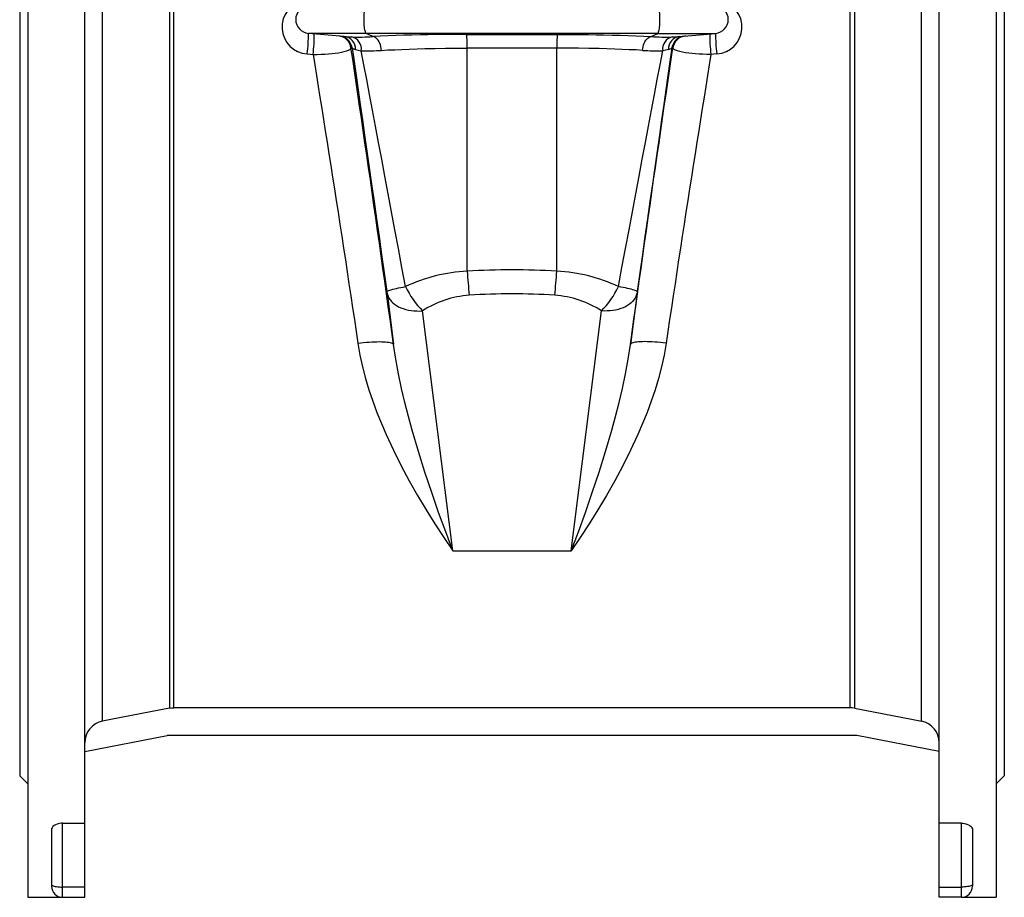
# Model space of a CAD drawing. Extents: x -73 to 1246, y -81 to 2106.
# Tile 2 of 7: x -46 to 310, y 564 to 882. Entities that reach past the tile are written whole.
import ezdxf

# ---------------------------------------------------------------- set-up
doc = ezdxf.new("R2010")
doc.units = 0
doc.layers.get('0').update_dxf_attribs({"linetype": 'CONTINUOUS'})

msp = doc.modelspace()

# ---------------------------------------------------------------- linework, layer by layer
at = {"color": 7, "linetype": 'CONTINUOUS'}
for p, q in [((-43.29, 1019.18), (-43.29, 564.18)), ((-22.79, 591.02), (-22.79, 1019.18)), ((286.21, 591.02), (286.21, 1019.18)), ((306.71, 1019.18), (306.71, 564.18)), ((-46.29, 975.18), (-46.29, 608.18)), ((309.71, 975.18), (309.71, 608.18)), ((-16.31, 627.91), (-16.31, 955.46)), ((279.74, 627.91), (279.74, 955.46)), ((7.88, 950.75), (7.88, 632.62)), ((9.41, 632.76), (9.41, 950.61)), ((254.02, 632.76), (254.02, 950.61)), ((255.55, 950.75), (255.55, 632.62)), ((71.04, 875.57), (58.08, 876.7)), ((79.01, 876.7), (58.08, 876.7)), ((184.41, 876.7), (79.01, 876.7)), ((81.4, 875.52), (79.01, 876.7)), ((115.25, 876.32), (148.17, 876.32)), ((182.03, 875.52), (184.41, 876.7)), ((184.41, 876.7), (205.35, 876.7)), ((192.38, 875.57), (205.35, 876.7)), ((71.09, 875.56), (71.04, 875.57)), ((192.31, 875.56), (192.38, 875.57)), ((57.64, 869.28), (59.77, 869.1)), ((73.5, 871.46), (73.89, 871.43)), ((147.92, 871.34), (115.51, 871.34)), ((115.51, 790.65), (115.51, 871.34)), ((147.92, 790.65), (147.92, 871.34)), ((189.92, 871.46), (189.54, 871.43)), ((205.78, 869.28), (203.66, 869.1)), ((86.52, 782.86), (88.87, 764.18)), ((176.91, 782.86), (174.56, 764.18)), ((110.31, 689.48), (99.39, 776.31)), ((153.12, 689.48), (164.04, 776.31)), ((110.31, 689.48), (153.12, 689.48)), ((254.02, 632.76), (9.41, 632.76)), ((-22.79, 616.9), (6.98, 622.68)), ((256.45, 622.68), (6.98, 622.68)), ((286.21, 616.9), (256.45, 622.68)), ((-46.29, 608.18), (-43.29, 605.18)), ((306.71, 605.18), (309.71, 608.18)), ((-30.79, 591.02), (-22.79, 591.02)), ((-30.79, 567.89), (-30.79, 591.02)), ((-22.79, 567.89), (-22.79, 591.02)), ((294.21, 591.02), (286.21, 591.02)), ((286.21, 567.89), (286.21, 591.02)), ((294.21, 567.89), (294.21, 591.02)), ((-34.79, 588.52), (-34.79, 568.93)), ((298.21, 588.52), (298.21, 568.93)), ((-34.79, 568.93), (-34.79, 568.18)), ((-22.79, 567.89), (-30.79, 567.89)), ((-30.79, 564.18), (-30.79, 567.89)), ((-22.79, 564.18), (-22.79, 567.89)), ((286.21, 564.18), (286.21, 567.89)), ((286.21, 567.89), (294.21, 567.89)), ((294.21, 564.18), (294.21, 567.89)), ((298.21, 568.93), (298.21, 568.18)), ((-43.29, 564.18), (-30.79, 564.18)), ((-30.79, 564.18), (-22.79, 564.18)), ((294.21, 564.18), (286.21, 564.18)), ((294.21, 564.18), (306.71, 564.18))]:
    msp.add_line(p, q, dxfattribs=at)
for points in [[(79.01, 876.7), (78.9, 876.8), (78.79, 876.98), (78.69, 877.24), (78.59, 877.57), (78.5, 877.97), (78.42, 878.43), (78.35, 878.94), (78.3, 879.5), (78.25, 880.1), (78.22, 880.72), (78.21, 881.36), (78.21, 882.01), (78.22, 882.65), (78.25, 883.27), (78.3, 883.87), (78.35, 884.43), (78.42, 884.94), (78.5, 885.4), (78.59, 885.8), (78.69, 886.13), (78.79, 886.39), (78.9, 886.57), (79.01, 886.66)], [(184.41, 876.7), (184.53, 876.8), (184.63, 876.98), (184.74, 877.24), (184.84, 877.57), (184.93, 877.97), (185.01, 878.43), (185.07, 878.94), (185.13, 879.5), (185.17, 880.1), (185.2, 880.72), (185.22, 881.36), (185.22, 882.01), (185.2, 882.65), (185.17, 883.27), (185.13, 883.87), (185.07, 884.43), (185.01, 884.94), (184.93, 885.4), (184.84, 885.8), (184.74, 886.13), (184.63, 886.39), (184.53, 886.57), (184.41, 886.66)], [(115.25, 876.32), (111.05, 876.31), (106.88, 876.28), (104.08, 876.24), (101.31, 876.2), (98.58, 876.15), (95.55, 876.08), (92.58, 875.99), (89.7, 875.9), (86.83, 875.78), (84.05, 875.66), (81.4, 875.52)], [(148.17, 876.32), (152.38, 876.31), (156.54, 876.28), (159.35, 876.24), (162.12, 876.2), (164.84, 876.15), (167.88, 876.08), (170.84, 875.99), (173.73, 875.9), (176.6, 875.78), (179.37, 875.66), (182.03, 875.52)], [(84.47, 870.54), (84.42, 871.22), (84.31, 871.88), (84.15, 872.52), (83.93, 873.13), (83.67, 873.68), (83.36, 874.18), (83.02, 874.61), (82.64, 874.97), (82.24, 875.24), (81.82, 875.43), (81.4, 875.52)], [(178.95, 870.54), (179, 871.22), (179.11, 871.88), (179.28, 872.52), (179.49, 873.13), (179.76, 873.68), (180.06, 874.18), (180.41, 874.61), (180.79, 874.97), (181.19, 875.24), (181.6, 875.43), (182.03, 875.52)], [(59.77, 869.1), (61.23, 869.11), (62.67, 869.14), (64.07, 869.21), (65.38, 869.29), (66.62, 869.4), (67.79, 869.54), (68.97, 869.71), (70.04, 869.9), (70.98, 870.1), (71.87, 870.35), (72.58, 870.62), (73.09, 870.89), (73.4, 871.18), (73.5, 871.46)], [(59.77, 869.1), (60.38, 865.3), (61.01, 861.44), (61.64, 857.53), (62.27, 853.57), (62.91, 849.56), (63.56, 845.52), (64.2, 841.43), (64.86, 837.3), (65.51, 833.15), (66.17, 828.96), (66.83, 824.74), (67.49, 820.5), (68.15, 816.24), (68.81, 811.96), (69.47, 807.66), (70.14, 803.36), (70.8, 799.04), (71.46, 794.72), (72.11, 790.4), (72.77, 786.07), (73.42, 781.76), (74.07, 777.44), (74.72, 773.14), (75.36, 768.86), (75.99, 764.59)], [(88.87, 764.18), (88.24, 768.72), (87.61, 773.28), (86.98, 777.86), (86.34, 782.44), (85.7, 787.03), (85.05, 791.63), (84.41, 796.23), (83.76, 800.83), (83.11, 805.42), (82.46, 810), (81.8, 814.57), (81.15, 819.13), (80.5, 823.67), (79.85, 828.19), (79.2, 832.68), (78.56, 837.14), (77.91, 841.57), (77.27, 845.97), (76.63, 850.33), (76, 854.65), (75.37, 858.93), (74.74, 863.16), (74.12, 867.34), (73.5, 871.46)], [(73.89, 871.43), (74.59, 866.55), (75.31, 861.51), (76.06, 856.31), (76.82, 850.97), (77.61, 845.47), (78.41, 839.83), (79.24, 834.05), (80.08, 828.14), (80.94, 822.09), (81.82, 815.92), (82.72, 809.62), (83.63, 803.2), (84.56, 796.67), (85.5, 790.03), (86.46, 783.29)], [(75.16, 870.89), (76.07, 870.65), (77.22, 870.42)], [(93.24, 785.1), (91.94, 792.04), (90.66, 798.88), (89.41, 805.59), (88.17, 812.19), (86.96, 818.66), (85.77, 825), (84.61, 831.2), (83.47, 837.26), (82.36, 843.18), (81.27, 848.94), (80.21, 854.55), (79.19, 860.01), (78.19, 865.3), (77.22, 870.42)], [(84.47, 870.54), (86.84, 870.68), (89.31, 870.8), (91.86, 870.91), (94.57, 871.01), (97.37, 871.09), (100.23, 871.17), (103.91, 871.24), (107.67, 871.3), (111.57, 871.33), (115.51, 871.34)], [(178.95, 870.54), (176.59, 870.68), (174.12, 870.8), (171.57, 870.91), (168.85, 871.01), (166.06, 871.09), (163.2, 871.17), (159.51, 871.24), (155.75, 871.3), (151.85, 871.33), (147.92, 871.34)], [(170.19, 785.1), (171.48, 792.04), (172.76, 798.88), (174.02, 805.59), (175.25, 812.19), (176.47, 818.66), (177.66, 825), (178.82, 831.2), (179.96, 837.26), (181.07, 843.18), (182.16, 848.94), (183.21, 854.55), (184.24, 860.01), (185.24, 865.3), (186.21, 870.42)], [(174.56, 764.18), (175.19, 768.72), (175.82, 773.28), (176.45, 777.86), (177.09, 782.44), (177.73, 787.03), (178.38, 791.63), (179.02, 796.23), (179.67, 800.83), (180.32, 805.42), (180.97, 810), (181.62, 814.57), (182.27, 819.13), (182.92, 823.67), (183.57, 828.19), (184.22, 832.68), (184.87, 837.14), (185.51, 841.57), (186.16, 845.97), (186.79, 850.33), (187.43, 854.65), (188.06, 858.93), (188.69, 863.16), (189.31, 867.34), (189.92, 871.46)], [(189.54, 871.43), (188.84, 866.55), (188.11, 861.51), (187.37, 856.31), (186.6, 850.97), (185.82, 845.47), (185.01, 839.83), (184.19, 834.05), (183.34, 828.14), (182.48, 822.09), (181.6, 815.92), (180.71, 809.62), (179.8, 803.2), (178.87, 796.67), (177.93, 790.03), (176.97, 783.29)], [(188.27, 870.89), (187.36, 870.65), (186.21, 870.42)], [(203.66, 869.1), (203.04, 865.3), (202.42, 861.44), (201.79, 857.53), (201.16, 853.57), (200.52, 849.56), (199.87, 845.52), (199.22, 841.43), (198.57, 837.3), (197.92, 833.15), (197.26, 828.96), (196.6, 824.74), (195.94, 820.5), (195.28, 816.24), (194.61, 811.96), (193.95, 807.66), (193.29, 803.36), (192.63, 799.04), (191.97, 794.72), (191.31, 790.4), (190.66, 786.07), (190, 781.76), (189.36, 777.44), (188.71, 773.14), (188.07, 768.86), (187.43, 764.59)], [(203.66, 869.1), (202.2, 869.11), (200.76, 869.14), (199.35, 869.21), (198.05, 869.29), (196.8, 869.4), (195.64, 869.54), (194.46, 869.71), (193.38, 869.9), (192.44, 870.1), (191.56, 870.35), (190.85, 870.62), (190.34, 870.89), (190.02, 871.18), (189.92, 871.46)], [(86.46, 783.29), (86.51, 783.38), (86.65, 783.48), (86.87, 783.59), (87.18, 783.71), (87.57, 783.84), (88.04, 783.98), (88.59, 784.12), (89.21, 784.27), (89.9, 784.43), (90.65, 784.6), (91.46, 784.76), (92.33, 784.93), (93.24, 785.1)], [(176.97, 783.29), (176.92, 783.38), (176.78, 783.48), (176.55, 783.59), (176.25, 783.71), (175.86, 783.84), (175.38, 783.98), (174.84, 784.12), (174.22, 784.27), (173.53, 784.43), (172.78, 784.6), (171.96, 784.76), (171.1, 784.93), (170.19, 785.1)], [(86.52, 782.86), (86.67, 782.19), (86.9, 781.55), (87.22, 780.92), (87.62, 780.32), (88.1, 779.75), (88.65, 779.21), (89.28, 778.71), (89.97, 778.24), (90.72, 777.82), (91.53, 777.45), (92.4, 777.12), (93.31, 776.84), (94.26, 776.62), (95.24, 776.44), (96.25, 776.33), (97.29, 776.27), (98.33, 776.26), (99.39, 776.31)], [(176.91, 782.86), (176.76, 782.19), (176.52, 781.55), (176.2, 780.92), (175.8, 780.32), (175.33, 779.75), (174.77, 779.21), (174.15, 778.71), (173.46, 778.24), (172.71, 777.82), (171.89, 777.45), (171.03, 777.12), (170.12, 776.84), (169.17, 776.62), (168.18, 776.44), (167.17, 776.33), (166.14, 776.27), (165.09, 776.26), (164.04, 776.31)], [(75.99, 764.59), (77.03, 764.72), (78.06, 764.84), (79.08, 764.94), (80.07, 765.02), (81.04, 765.08), (81.98, 765.13), (82.88, 765.16), (83.73, 765.18), (84.53, 765.17), (85.28, 765.15), (85.97, 765.11), (86.59, 765.05), (87.15, 764.97), (87.63, 764.88), (88.04, 764.77), (88.37, 764.64), (88.61, 764.5), (88.78, 764.35), (88.87, 764.18)], [(75.99, 764.59), (76.74, 760.3), (77.66, 756.06), (78.76, 751.89), (79.98, 747.79), (81.37, 743.64), (82.88, 739.56), (84.48, 735.55), (86.17, 731.61), (88.82, 725.88), (91.61, 720.3), (94.52, 714.87), (97.51, 709.59), (100.64, 704.35), (103.82, 699.26), (107.04, 694.32), (110.27, 689.53), (110.31, 689.48)], [(110.31, 689.48), (110.28, 689.54), (107.73, 696.42), (105.19, 703.43), (102.7, 710.59), (100.24, 717.94), (97.87, 725.45), (95.62, 733.11), (94.25, 738.09), (92.96, 743.14), (91.76, 748.26), (90.65, 753.49), (89.68, 758.8), (88.87, 764.18)], [(187.43, 764.59), (186.69, 760.3), (185.76, 756.06), (184.67, 751.89), (183.44, 747.79), (182.05, 743.64), (180.55, 739.56), (178.95, 735.55), (177.26, 731.61), (174.61, 725.88), (171.81, 720.3), (168.91, 714.87), (165.92, 709.59), (162.79, 704.35), (159.61, 699.26), (156.39, 694.32), (153.16, 689.53), (153.12, 689.48)], [(153.12, 689.48), (153.14, 689.54), (155.7, 696.42), (158.23, 703.43), (160.73, 710.59), (163.19, 717.94), (165.55, 725.45), (167.81, 733.11), (169.17, 738.09), (170.47, 743.14), (171.67, 748.26), (172.77, 753.49), (173.75, 758.8), (174.56, 764.18)], [(187.43, 764.59), (186.4, 764.72), (185.37, 764.84), (184.35, 764.94), (183.36, 765.02), (182.39, 765.08), (181.45, 765.13), (180.55, 765.16), (179.7, 765.18), (178.89, 765.17), (178.15, 765.15), (177.46, 765.11), (176.83, 765.05), (176.28, 764.97), (175.8, 764.88), (175.39, 764.77), (175.06, 764.64), (174.81, 764.5), (174.65, 764.35), (174.56, 764.18)], [(7.88, 632.62), (-12.76, 628.6), (-16.31, 627.91)], [(7.88, 632.62), (8.72, 632.73), (9.41, 632.76)], [(255.55, 632.62), (254.7, 632.73), (254.02, 632.76)], [(255.55, 632.62), (276.19, 628.6), (279.74, 627.91)], [(-30.79, 591.02), (-31.33, 590.99), (-31.86, 590.92), (-32.35, 590.82), (-32.79, 590.67), (-33.34, 590.43), (-33.79, 590.15), (-34.26, 589.74), (-34.58, 589.3), (-34.73, 588.91), (-34.79, 588.52)], [(294.21, 591.02), (294.76, 590.99), (295.28, 590.92), (295.77, 590.82), (296.22, 590.67), (296.77, 590.43), (297.22, 590.15), (297.69, 589.74), (298, 589.3), (298.16, 588.91), (298.21, 588.52)], [(-34.79, 568.93), (-34.75, 568.78), (-34.62, 568.63), (-34.43, 568.49), (-34.15, 568.37), (-33.81, 568.25), (-33.41, 568.14), (-32.95, 568.05), (-32.45, 567.98), (-31.91, 567.93), (-31.36, 567.9), (-30.79, 567.89)], [(298.21, 568.93), (298.17, 568.78), (298.05, 568.63), (297.85, 568.49), (297.58, 568.37), (297.24, 568.25), (296.83, 568.14), (296.38, 568.05), (295.88, 567.98), (295.34, 567.93), (294.78, 567.9), (294.21, 567.89)]]:
    msp.add_lwpolyline(points, dxfattribs=at)
for centre, radius, start, end in [((58.22, 878.93), 9.66, 99.7544, 266.5808), ((58.51, 881.68), 5, 95, 265), ((204.91, 881.68), 5, 275, 85), ((205.21, 878.93), 9.66, 273.4192, 80.2456), ((15.84, 875.46), 42.26, 351.5935, 1.6853), ((17.87, 875.28), 42.35, 351.6058, 1.6679), ((90.45, 872.55), 25.08, 357.2356, 8.6473), ((172.97, 872.55), 25.08, 171.3527, 182.7644), ((245.56, 875.28), 42.35, 178.3321, 188.3942), ((247.59, 875.46), 42.26, 178.3147, 188.4065), ((68.55, 870.77), 5, 7.9923, 84.9967), ((68.94, 870.73), 5, 7.9923, 84.9967), ((70.46, 870.91), 4.7, 359.7259, 82.8777), ((75.93, 934.6), 59.23, 265.3149, 267.9342), ((76.39, 952.21), 76.85, 268.0619, 273.7341), ((72.74, 871.01), 4.52, 352.5165, 76.529), ((187.04, 952.21), 76.85, 266.2659, 271.9381), ((190.69, 871.01), 4.52, 103.471, 187.4835), ((192.96, 870.91), 4.7, 97.1223, 180.2741), ((194.49, 870.73), 5, 95.0033, 172.0077), ((187.51, 934.34), 58.97, 272.0616, 274.6631), ((194.87, 870.77), 5, 95.0033, 172.0077), ((75.75, 874.01), 3.18, 234.2915, 259.3247), ((79.7, 940.26), 69.88, 267.9656, 273.9169), ((183.73, 940.26), 69.88, 266.0831, 272.0344), ((187.68, 874.01), 3.18, 280.6753, 305.7085), ((118.35, 731.77), 58.94, 92.7635, 115.2131), ((131.71, 536.71), 254.45, 86.3485, 93.6515), ((307.15, 802.99), 192.04, 183.6861, 186.2851), ((-43.73, 802.99), 192.04, 353.7149, 356.3139), ((145.08, 731.77), 58.94, 64.7869, 87.2365), ((57.53, 779.18), 29.22, 7.222, 8.0792), ((121.24, 798.14), 30.89, 204.9713, 224.97), ((142.19, 798.14), 30.89, 315.03, 335.0287), ((205.9, 779.18), 29.22, 171.9208, 172.778), ((118.83, 746.33), 35.73, 94.1127, 122.9613), ((131.71, 551.22), 231.26, 86.1697, 93.8303), ((144.6, 746.33), 35.73, 57.0387, 85.8873), ((-14.78, 620.06), 8, 101.0155, 180.0096), ((278.21, 620.06), 8, 359.9904, 78.9845), ((-30.79, 568.18), 4, 180, 270), ((294.21, 568.18), 4, 270, 0)]:
    msp.add_arc(centre, radius, start, end, dxfattribs=at)

doc.saveas('drawing.dxf')
